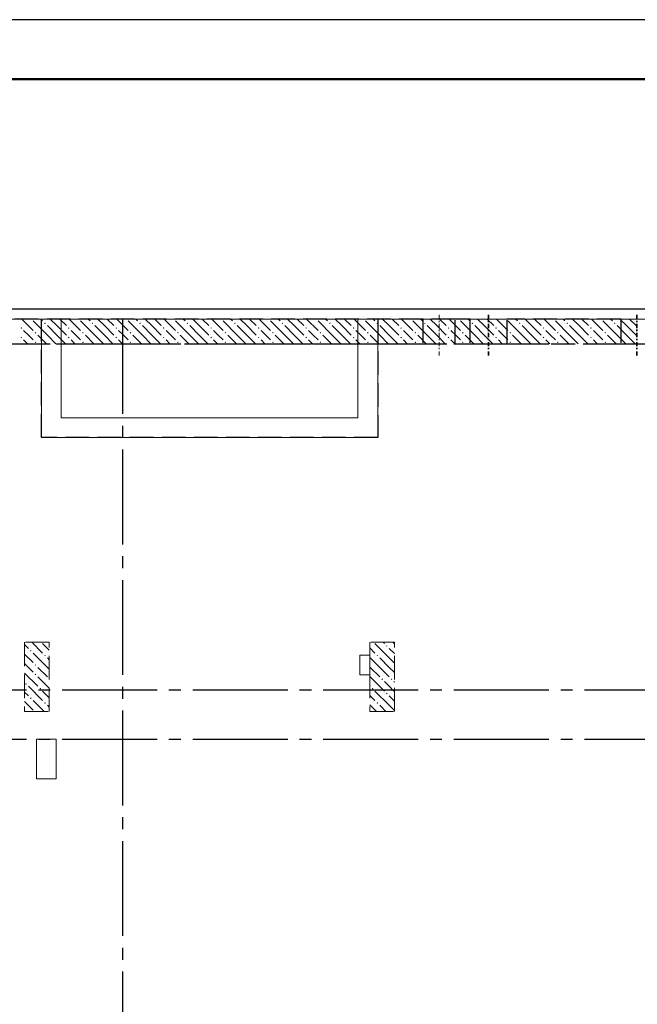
# Model space of a CAD drawing. Header units: millimetres. Extents: x 0 to 50400, y 0 to 35640.
# Tile 11 of 14: x 23476 to 29720, y 25681 to 35640. Entities that reach past the tile are written whole.
import ezdxf

# ---------------------------------------------------------------- set-up
doc = ezdxf.new("R2010")
doc.units = ezdxf.units.MM
doc.linetypes.add('______2', pattern=[324, 240, -84])
doc.linetypes.add('______5', pattern=[1320, 960, -120, 120, -120])
for name, color, linetype, lineweight in [('Standard', 7, 'Continuous', 25), ('ЖБ Перекрытие верхний уровень', 7, 'Continuous', 35), ('ЖБ Перекрытие средний уровень', 7, 'Continuous', 35), ('ЖБ Пилон', 7, 'Continuous', 35), ('ЖБ Стена верхний уровень', 7, 'Continuous', 35)]:
    doc.layers.add(name, color=color, linetype=linetype, lineweight=lineweight)
doc.layers.add('Оси', color=7, linetype='______5', true_color=0x656565)

msp = doc.modelspace()

# ---------------------------------------------------------------- hatches: boundary and pattern name
at = {"layer": 'ЖБ Пилон', "linetype": 'Continuous', "lineweight": 18, "transparency": 33554687}
for points in [[(27179.8, 29305.3), (27187.6, 29313.1), (27195.4, 29305.3), (27187.6, 29297.5)], [(23579.8, 29257.3), (23587.6, 29265.1), (23595.4, 29257.3), (23587.6, 29249.5)], [(23723.8, 29209.3), (23731.6, 29217.1), (23739.4, 29209.3), (23731.6, 29201.5)], [(27083.8, 29209.3), (27091.6, 29217.1), (27099.4, 29209.3), (27091.6, 29201.5)], [(23627.8, 29113.3), (23635.6, 29121.1), (23643.4, 29113.3), (23635.6, 29105.5)], [(23627.8, 29017.3), (23635.6, 29025.1), (23643.4, 29017.3), (23635.6, 29009.5)], [(23531.8, 28921.3), (23539.6, 28929.1), (23547.4, 28921.3), (23539.6, 28913.5)], [(23771.8, 28969.3), (23775.1, 28972.6), (23775.1, 28966)], [(27131.8, 28969.3), (27139.6, 28977.1), (27147.4, 28969.3), (27139.6, 28961.5)], [(27227.8, 28969.3), (27235.6, 28977.1), (27243.4, 28969.3), (27235.6, 28961.5)], [(23579.8, 28777.3), (23587.6, 28785.1), (23595.4, 28777.3), (23587.6, 28769.5)], [(23675.8, 28873.3), (23683.6, 28881.1), (23691.4, 28873.3), (23683.6, 28865.5)], [(27035.8, 28873.3), (27043.6, 28881.1), (27051.4, 28873.3), (27043.6, 28865.5)], [(27179.8, 28825.3), (27187.6, 28833.1), (27195.4, 28825.3), (27187.6, 28817.5)], [(23723.8, 28729.3), (23731.6, 28737.1), (23739.4, 28729.3), (23731.6, 28721.5)], [(27083.8, 28729.3), (27091.6, 28737.1), (27099.4, 28729.3), (27091.6, 28721.5)]]:
    msp.add_hatch(color=7, dxfattribs=at).paths.add_polyline_path(points, flags=16)
at = {"layer": 'ЖБ Стена верхний уровень', "linetype": 'Continuous', "lineweight": 18, "transparency": 33554687}
for points in [[(23590.5, 32612.4), (23587.6, 32609.5), (23584.7, 32612.4)], [(23723.8, 32569.3), (23731.6, 32577.1), (23739.4, 32569.3), (23731.6, 32561.5)], [(24070.5, 32612.4), (24067.6, 32609.5), (24064.7, 32612.4)], [(24203.8, 32569.3), (24211.6, 32577.1), (24219.4, 32569.3), (24211.6, 32561.5)], [(24550.5, 32612.4), (24547.6, 32609.5), (24544.7, 32612.4)], [(24683.8, 32569.3), (24691.6, 32577.1), (24699.4, 32569.3), (24691.6, 32561.5)], [(25030.5, 32612.4), (25027.6, 32609.5), (25024.7, 32612.4)], [(25163.8, 32569.3), (25171.6, 32577.1), (25179.4, 32569.3), (25171.6, 32561.5)], [(25510.5, 32612.4), (25507.6, 32609.5), (25504.7, 32612.4)], [(25643.8, 32569.3), (25651.6, 32577.1), (25659.4, 32569.3), (25651.6, 32561.5)], [(25990.5, 32612.4), (25987.6, 32609.5), (25984.7, 32612.4)], [(26123.8, 32569.3), (26131.6, 32577.1), (26139.4, 32569.3), (26131.6, 32561.5)], [(26470.5, 32612.4), (26467.6, 32609.5), (26464.7, 32612.4)], [(26603.8, 32569.3), (26611.6, 32577.1), (26619.4, 32569.3), (26611.6, 32561.5)], [(26950.5, 32612.4), (26947.6, 32609.5), (26944.7, 32612.4)], [(27083.8, 32569.3), (27091.6, 32577.1), (27099.4, 32569.3), (27091.6, 32561.5)], [(27430.5, 32612.4), (27427.6, 32609.5), (27424.7, 32612.4)], [(27563.8, 32569.3), (27571.6, 32577.1), (27579.4, 32569.3), (27571.6, 32561.5)], [(27910.5, 32612.4), (27907.6, 32609.5), (27904.7, 32612.4)], [(28043.8, 32569.3), (28051.6, 32577.1), (28059.4, 32569.3), (28051.6, 32561.5)], [(28390.5, 32612.4), (28387.6, 32609.5), (28384.7, 32612.4)], [(28523.8, 32569.3), (28531.6, 32577.1), (28539.4, 32569.3), (28531.6, 32561.5)], [(28870.5, 32612.4), (28867.6, 32609.5), (28864.7, 32612.4)], [(29003.8, 32569.3), (29011.6, 32577.1), (29019.4, 32569.3), (29011.6, 32561.5)], [(29350.5, 32612.4), (29347.6, 32609.5), (29344.7, 32612.4)], [(29483.8, 32569.3), (29491.6, 32577.1), (29499.4, 32569.3), (29491.6, 32561.5)], [(23483.8, 32521.3), (23491.6, 32529.1), (23499.4, 32521.3), (23491.6, 32513.5)], [(23627.8, 32473.3), (23635.6, 32481.1), (23643.4, 32473.3), (23635.6, 32465.5)], [(23963.8, 32521.3), (23971.6, 32529.1), (23979.4, 32521.3), (23971.6, 32513.5)], [(24107.8, 32473.3), (24115.6, 32481.1), (24123.4, 32473.3), (24115.6, 32465.5)], [(24443.8, 32521.3), (24451.6, 32529.1), (24459.4, 32521.3), (24451.6, 32513.5)], [(24587.8, 32473.3), (24595.6, 32481.1), (24603.4, 32473.3), (24595.6, 32465.5)], [(24923.8, 32521.3), (24931.6, 32529.1), (24939.4, 32521.3), (24931.6, 32513.5)], [(25067.8, 32473.3), (25075.6, 32481.1), (25083.4, 32473.3), (25075.6, 32465.5)], [(25403.8, 32521.3), (25411.6, 32529.1), (25419.4, 32521.3), (25411.6, 32513.5)], [(25547.8, 32473.3), (25555.6, 32481.1), (25563.4, 32473.3), (25555.6, 32465.5)], [(25883.8, 32521.3), (25891.6, 32529.1), (25899.4, 32521.3), (25891.6, 32513.5)], [(26027.8, 32473.3), (26035.6, 32481.1), (26043.4, 32473.3), (26035.6, 32465.5)], [(26363.8, 32521.3), (26371.6, 32529.1), (26379.4, 32521.3), (26371.6, 32513.5)], [(26507.8, 32473.3), (26515.6, 32481.1), (26523.4, 32473.3), (26515.6, 32465.5)], [(26843.8, 32521.3), (26851.6, 32529.1), (26859.4, 32521.3), (26851.6, 32513.5)], [(26987.8, 32473.3), (26995.6, 32481.1), (27003.4, 32473.3), (26995.6, 32465.5)], [(27323.8, 32521.3), (27331.6, 32529.1), (27339.4, 32521.3), (27331.6, 32513.5)], [(27467.8, 32473.3), (27475.6, 32481.1), (27483.4, 32473.3), (27475.6, 32465.5)], [(27803.8, 32521.3), (27811.6, 32529.1), (27819.4, 32521.3), (27811.6, 32513.5)], [(27947.8, 32473.3), (27955.6, 32481.1), (27963.4, 32473.3), (27955.6, 32465.5)], [(28283.8, 32521.3), (28291.6, 32529.1), (28299.4, 32521.3), (28291.6, 32513.5)], [(28427.8, 32473.3), (28435.6, 32481.1), (28443.4, 32473.3), (28435.6, 32465.5)], [(28763.8, 32521.3), (28771.6, 32529.1), (28779.4, 32521.3), (28771.6, 32513.5)], [(28907.8, 32473.3), (28915.6, 32481.1), (28923.4, 32473.3), (28915.6, 32465.5)], [(29243.8, 32521.3), (29251.6, 32529.1), (29259.4, 32521.3), (29251.6, 32513.5)], [(29387.8, 32473.3), (29395.6, 32481.1), (29403.4, 32473.3), (29395.6, 32465.5)], [(23483.8, 32425.3), (23491.6, 32433.1), (23499.4, 32425.3), (23491.6, 32417.5)], [(23627.8, 32377.3), (23635.6, 32385.1), (23643.4, 32377.3), (23635.6, 32369.5)], [(23963.8, 32425.3), (23971.6, 32433.1), (23979.4, 32425.3), (23971.6, 32417.5)], [(24107.8, 32377.3), (24115.6, 32385.1), (24123.4, 32377.3), (24115.6, 32369.5)], [(24443.8, 32425.3), (24451.6, 32433.1), (24459.4, 32425.3), (24451.6, 32417.5)], [(24587.8, 32377.3), (24595.6, 32385.1), (24603.4, 32377.3), (24595.6, 32369.5)], [(24923.8, 32425.3), (24931.6, 32433.1), (24939.4, 32425.3), (24931.6, 32417.5)], [(25067.8, 32377.3), (25075.6, 32385.1), (25083.4, 32377.3), (25075.6, 32369.5)], [(25403.8, 32425.3), (25411.6, 32433.1), (25419.4, 32425.3), (25411.6, 32417.5)], [(25547.8, 32377.3), (25555.6, 32385.1), (25563.4, 32377.3), (25555.6, 32369.5)], [(25883.8, 32425.3), (25891.6, 32433.1), (25899.4, 32425.3), (25891.6, 32417.5)], [(26027.8, 32377.3), (26035.6, 32385.1), (26043.4, 32377.3), (26035.6, 32369.5)], [(26363.8, 32425.3), (26371.6, 32433.1), (26379.4, 32425.3), (26371.6, 32417.5)], [(26507.8, 32377.3), (26515.6, 32385.1), (26523.4, 32377.3), (26515.6, 32369.5)], [(26843.8, 32425.3), (26851.6, 32433.1), (26859.4, 32425.3), (26851.6, 32417.5)], [(26987.8, 32377.3), (26995.6, 32385.1), (27003.4, 32377.3), (26995.6, 32369.5)], [(27323.8, 32425.3), (27331.6, 32433.1), (27339.4, 32425.3), (27331.6, 32417.5)], [(27467.8, 32377.3), (27475.6, 32385.1), (27483.4, 32377.3), (27475.6, 32369.5)], [(27803.8, 32425.3), (27811.6, 32433.1), (27819.4, 32425.3), (27811.6, 32417.5)], [(27947.8, 32377.3), (27955.6, 32385.1), (27963.4, 32377.3), (27955.6, 32369.5)], [(28283.8, 32425.3), (28291.6, 32433.1), (28299.4, 32425.3), (28291.6, 32417.5)], [(28427.8, 32377.3), (28435.6, 32385.1), (28443.4, 32377.3), (28435.6, 32369.5)], [(28763.8, 32425.3), (28771.6, 32433.1), (28779.4, 32425.3), (28771.6, 32417.5)], [(28907.8, 32377.3), (28915.6, 32385.1), (28923.4, 32377.3), (28915.6, 32369.5)], [(29243.8, 32425.3), (29251.6, 32433.1), (29259.4, 32425.3), (29251.6, 32417.5)], [(29387.8, 32377.3), (29395.6, 32385.1), (29403.4, 32377.3), (29395.6, 32369.5)]]:
    msp.add_hatch(color=7, dxfattribs=at).paths.add_polyline_path(points, flags=16)

# ---------------------------------------------------------------- linework, layer by layer
at = {"layer": 'Standard', "color": 7, "linetype": 'Continuous', "lineweight": 25, "transparency": 33554687}
msp.add_lwpolyline([(0, 0), (50400, 0), (50400, 35640), (0, 35640), (0, 0)], close=True, dxfattribs=at)
at = {"layer": 'Standard', "color": 7, "linetype": 'Continuous', "lineweight": 50, "transparency": 33554687}
msp.add_lwpolyline([(2400, 35040), (49800, 35040), (49800, 600), (2400, 600), (2400, 35040)], close=True, dxfattribs=at)
at = {"layer": 'Standard', "color": 254, "linetype": 'Continuous', "lineweight": -3, "true_color": 0xc4c4ff, "transparency": 33554687}
msp.add_lwpolyline([(7965.1, 10212.4), (40365.1, 10212.4), (40365.1, 32712.4), (7965.1, 32712.4), (7965.1, 10212.4)], dxfattribs=at)
at = {"layer": 'ЖБ Перекрытие верхний уровень', "color": 7, "linetype": 'Continuous', "lineweight": 18, "transparency": 33554687}
for p, q in [((23895.1, 32612.4), (9015.1, 32612.4)), ((23895.1, 31612.4), (23895.1, 32612.4)), ((40265.1, 32612.4), (26895.1, 32612.4)), ((26895.1, 32612.4), (26895.1, 31612.4)), ((26895.1, 31612.4), (23895.1, 31612.4)), ((27015.1, 29212.4), (26915.1, 29212.4)), ((26915.1, 29212.4), (26915.1, 29012.4)), ((27015.1, 29012.4), (27015.1, 29212.4)), ((26915.1, 29012.4), (27015.1, 29012.4)), ((23644.9, 28362.4), (23644.9, 27962.4)), ((23844.9, 28362.4), (23644.9, 28362.4)), ((23844.9, 27962.4), (23844.9, 28362.4)), ((23644.9, 27962.4), (23844.9, 27962.4))]:
    msp.add_line(p, q, dxfattribs=at)
at = {"layer": 'ЖБ Перекрытие средний уровень', "color": 7, "linetype": 'Continuous', "lineweight": 18, "transparency": 33554687}
for p, q in [((23695.1, 32612.4), (23695.1, 31412.4)), ((27095.1, 32612.4), (23695.1, 32612.4)), ((23895.1, 32612.4), (26895.1, 32612.4)), ((27095.1, 31412.4), (27095.1, 32612.4)), ((23695.1, 31412.4), (27095.1, 31412.4))]:
    msp.add_line(p, q, dxfattribs=at)
at = {"layer": 'ЖБ Перекрытие средний уровень', "color": 253, "linetype": '______2', "lineweight": -3, "true_color": 0xababab, "transparency": 33554687}
for p, q in [((23695.1, 31412.4), (23695.1, 32612.4)), ((27095.1, 32612.4), (27095.1, 31412.4)), ((27095.1, 31412.4), (23695.1, 31412.4))]:
    msp.add_line(p, q, dxfattribs=at)
at = {"layer": 'ЖБ Пилон', "color": 253, "linetype": '______2', "lineweight": 13, "true_color": 0xa0a0a0, "transparency": 33554687}
for p, q in [((23775.1, 29342.4), (23525.1, 29342.4)), ((23525.1, 29342.4), (23525.1, 28642.4)), ((23775.1, 28642.4), (23775.1, 29342.4)), ((27265.1, 29342.4), (27015.1, 29342.4)), ((27015.1, 29342.4), (27015.1, 28642.4)), ((27265.1, 28642.4), (27265.1, 29342.4)), ((23525.1, 28642.4), (23775.1, 28642.4)), ((27015.1, 28642.4), (27265.1, 28642.4))]:
    msp.add_line(p, q, dxfattribs=at)
at = {"layer": 'ЖБ Пилон', "color": 9, "linetype": 'Continuous', "lineweight": 18, "true_color": 0xc7c7c7, "transparency": 33554687}
for p, q in [((23525.1, 29319.8), (23563.6, 29281.3)), ((23598.5, 29342.4), (23707.6, 29233.3)), ((23775.1, 29261.8), (23707.6, 29329.3)), ((27015.1, 29285.8), (27067.6, 29233.3)), ((27211.6, 29185.3), (27067.6, 29329.3)), ((27150.5, 29342.4), (27163.6, 29329.3)), ((27211.6, 29281.3), (27265.1, 29227.8)), ((27259.6, 29329.3), (27246.5, 29342.4)), ((23525.1, 29223.8), (23611.6, 29137.3)), ((23755.6, 29089.3), (23611.6, 29233.3)), ((23755.6, 29185.3), (23775.1, 29165.8)), ((27115.6, 29089.3), (27015.1, 29189.8)), ((27115.6, 29185.3), (27211.6, 29089.3)), ((27211.6, 29185.3), (27265.1, 29131.8)), ((23563.6, 29089.3), (23525.1, 29127.8)), ((23611.6, 29041.3), (23563.6, 29089.3)), ((23659.6, 29089.3), (23755.6, 28993.3)), ((23755.6, 29089.3), (23775.1, 29069.8)), ((27019.6, 29089.3), (27115.6, 28993.3)), ((27115.6, 29089.3), (27211.6, 28993.3)), ((27211.6, 29089.3), (27265.1, 29035.8)), ((23525.1, 29031.8), (23659.6, 28897.3)), ((23659.6, 28993.3), (23775.1, 28877.8)), ((27019.6, 28993.3), (27163.6, 28849.3)), ((23563.6, 28897.3), (23707.6, 28753.3)), ((27015.1, 28901.8), (27019.6, 28897.3)), ((27211.6, 28897.3), (27163.6, 28945.3)), ((27259.6, 28849.3), (27211.6, 28897.3)), ((27259.6, 28945.3), (27265.1, 28939.8)), ((23525.1, 28839.8), (23563.6, 28801.3)), ((23775.1, 28781.8), (23707.6, 28849.3)), ((27015.1, 28805.8), (27067.6, 28753.3)), ((27211.6, 28705.3), (27067.6, 28849.3)), ((27211.6, 28801.3), (27265.1, 28747.8)), ((23525.1, 28743.8), (23611.6, 28657.3)), ((23722.5, 28642.4), (23611.6, 28753.3)), ((23755.6, 28705.3), (23775.1, 28685.8)), ((27082.5, 28642.4), (27015.1, 28709.8)), ((27115.6, 28705.3), (27178.5, 28642.4)), ((27211.6, 28705.3), (27265.1, 28651.8)), ((23530.5, 28642.4), (23525.1, 28647.8))]:
    msp.add_line(p, q, dxfattribs=at)
at = {"layer": 'ЖБ Стена верхний уровень', "color": 251, "linetype": '______2', "lineweight": -3, "true_color": 0x656565, "transparency": 33554687}
for p, q in [((27553, 32612.4), (9015.1, 32612.4)), ((27553, 32612.4), (27553, 32362.4)), ((27878, 32612.4), (27553, 32612.4)), ((27878, 32362.4), (27878, 32612.4)), ((28027, 32612.4), (27878, 32612.4)), ((28027, 32612.4), (28027, 32362.4)), ((28404, 32362.4), (28404, 32612.4)), ((29553, 32612.4), (28404, 32612.4)), ((29553, 32612.4), (29553, 32362.4)), ((9265.1, 32362.4), (27553, 32362.4)), ((27553, 32362.4), (27878, 32362.4)), ((27878, 32362.4), (36075.1, 32362.4)), ((28027, 32362.4), (28404, 32362.4)), ((29553, 32362.4), (29878, 32362.4))]:
    msp.add_line(p, q, dxfattribs=at)
at = {"layer": 'ЖБ Стена верхний уровень', "color": 9, "linetype": 'Continuous', "lineweight": 18, "true_color": 0xc7c7c7, "transparency": 33554687}
for p, q in [((23496.5, 32612.4), (23611.6, 32497.3)), ((23755.6, 32449.3), (23611.6, 32593.3)), ((23688.5, 32612.4), (23707.6, 32593.3)), ((23851.6, 32545.3), (23784.5, 32612.4)), ((23880.5, 32612.4), (23947.6, 32545.3)), ((23976.5, 32612.4), (24091.6, 32497.3)), ((24235.6, 32449.3), (24091.6, 32593.3)), ((24168.5, 32612.4), (24187.6, 32593.3)), ((24331.6, 32545.3), (24264.5, 32612.4)), ((24360.5, 32612.4), (24427.6, 32545.3)), ((24456.5, 32612.4), (24571.6, 32497.3)), ((24715.6, 32449.3), (24571.6, 32593.3)), ((24648.5, 32612.4), (24667.6, 32593.3)), ((24811.6, 32545.3), (24744.5, 32612.4)), ((24840.5, 32612.4), (24907.6, 32545.3)), ((24936.5, 32612.4), (25051.6, 32497.3)), ((25195.6, 32449.3), (25051.6, 32593.3)), ((25128.5, 32612.4), (25147.6, 32593.3)), ((25291.6, 32545.3), (25224.5, 32612.4)), ((25320.5, 32612.4), (25387.6, 32545.3)), ((25416.5, 32612.4), (25531.6, 32497.3)), ((25675.6, 32449.3), (25531.6, 32593.3)), ((25608.5, 32612.4), (25627.6, 32593.3)), ((25771.6, 32545.3), (25704.5, 32612.4)), ((25800.5, 32612.4), (25867.6, 32545.3)), ((25896.5, 32612.4), (26011.6, 32497.3)), ((26155.6, 32449.3), (26011.6, 32593.3)), ((26088.5, 32612.4), (26107.6, 32593.3)), ((26251.6, 32545.3), (26184.5, 32612.4)), ((26280.5, 32612.4), (26347.6, 32545.3)), ((26376.5, 32612.4), (26491.6, 32497.3)), ((26635.6, 32449.3), (26491.6, 32593.3)), ((26568.5, 32612.4), (26587.6, 32593.3)), ((26731.6, 32545.3), (26664.5, 32612.4)), ((26760.5, 32612.4), (26827.6, 32545.3)), ((26856.5, 32612.4), (26971.6, 32497.3)), ((27115.6, 32449.3), (26971.6, 32593.3)), ((27048.5, 32612.4), (27067.6, 32593.3)), ((27211.6, 32545.3), (27144.5, 32612.4)), ((27240.5, 32612.4), (27307.6, 32545.3)), ((27336.5, 32612.4), (27451.6, 32497.3)), ((27595.6, 32449.3), (27451.6, 32593.3)), ((27528.5, 32612.4), (27547.6, 32593.3)), ((27691.6, 32545.3), (27624.5, 32612.4)), ((27720.5, 32612.4), (27787.6, 32545.3)), ((27816.5, 32612.4), (27931.6, 32497.3)), ((28075.6, 32449.3), (27931.6, 32593.3)), ((28008.5, 32612.4), (28027.6, 32593.3)), ((28171.6, 32545.3), (28104.5, 32612.4)), ((28200.5, 32612.4), (28267.6, 32545.3)), ((28296.5, 32612.4), (28411.6, 32497.3)), ((28555.6, 32449.3), (28411.6, 32593.3)), ((28488.5, 32612.4), (28507.6, 32593.3)), ((28651.6, 32545.3), (28584.5, 32612.4)), ((28680.5, 32612.4), (28747.6, 32545.3)), ((28776.5, 32612.4), (28891.6, 32497.3)), ((29035.6, 32449.3), (28891.6, 32593.3)), ((28968.5, 32612.4), (28987.6, 32593.3)), ((29131.6, 32545.3), (29064.5, 32612.4)), ((29160.5, 32612.4), (29227.6, 32545.3)), ((29256.5, 32612.4), (29371.6, 32497.3)), ((29515.6, 32449.3), (29371.6, 32593.3)), ((29448.5, 32612.4), (29467.6, 32593.3)), ((29611.6, 32545.3), (29544.5, 32612.4)), ((29640.5, 32612.4), (29707.6, 32545.3)), ((23563.6, 32449.3), (23515.6, 32497.3)), ((23755.6, 32545.3), (23851.6, 32449.3)), ((23851.6, 32545.3), (23947.6, 32449.3)), ((24043.6, 32449.3), (23995.6, 32497.3)), ((24235.6, 32545.3), (24331.6, 32449.3)), ((24331.6, 32545.3), (24427.6, 32449.3)), ((24523.6, 32449.3), (24475.6, 32497.3)), ((24715.6, 32545.3), (24811.6, 32449.3)), ((24811.6, 32545.3), (24907.6, 32449.3)), ((25003.6, 32449.3), (24955.6, 32497.3)), ((25195.6, 32545.3), (25291.6, 32449.3)), ((25291.6, 32545.3), (25387.6, 32449.3)), ((25483.6, 32449.3), (25435.6, 32497.3)), ((25675.6, 32545.3), (25771.6, 32449.3)), ((25771.6, 32545.3), (25867.6, 32449.3)), ((25963.6, 32449.3), (25915.6, 32497.3)), ((26155.6, 32545.3), (26251.6, 32449.3)), ((26251.6, 32545.3), (26347.6, 32449.3)), ((26443.6, 32449.3), (26395.6, 32497.3)), ((26635.6, 32545.3), (26731.6, 32449.3)), ((26731.6, 32545.3), (26827.6, 32449.3)), ((26923.6, 32449.3), (26875.6, 32497.3)), ((27115.6, 32545.3), (27211.6, 32449.3)), ((27211.6, 32545.3), (27307.6, 32449.3)), ((27403.6, 32449.3), (27355.6, 32497.3)), ((27595.6, 32545.3), (27691.6, 32449.3)), ((27691.6, 32545.3), (27787.6, 32449.3)), ((27883.6, 32449.3), (27835.6, 32497.3)), ((28075.6, 32545.3), (28171.6, 32449.3)), ((28171.6, 32545.3), (28267.6, 32449.3)), ((28363.6, 32449.3), (28315.6, 32497.3)), ((28555.6, 32545.3), (28651.6, 32449.3)), ((28651.6, 32545.3), (28747.6, 32449.3)), ((28843.6, 32449.3), (28795.6, 32497.3)), ((29035.6, 32545.3), (29131.6, 32449.3)), ((29131.6, 32545.3), (29227.6, 32449.3)), ((29323.6, 32449.3), (29275.6, 32497.3)), ((29515.6, 32545.3), (29611.6, 32449.3)), ((29611.6, 32545.3), (29707.6, 32449.3)), ((23515.6, 32401.3), (23554.5, 32362.4)), ((23611.6, 32401.3), (23563.6, 32449.3)), ((23659.6, 32449.3), (23746.5, 32362.4)), ((23755.6, 32449.3), (23842.5, 32362.4)), ((23851.6, 32449.3), (23938.5, 32362.4)), ((23995.6, 32401.3), (24034.5, 32362.4)), ((24091.6, 32401.3), (24043.6, 32449.3)), ((24139.6, 32449.3), (24226.5, 32362.4)), ((24235.6, 32449.3), (24322.5, 32362.4)), ((24331.6, 32449.3), (24418.5, 32362.4)), ((24475.6, 32401.3), (24514.5, 32362.4)), ((24571.6, 32401.3), (24523.6, 32449.3)), ((24619.6, 32449.3), (24706.5, 32362.4)), ((24715.6, 32449.3), (24802.5, 32362.4)), ((24811.6, 32449.3), (24898.5, 32362.4)), ((24955.6, 32401.3), (24994.5, 32362.4)), ((25051.6, 32401.3), (25003.6, 32449.3)), ((25099.6, 32449.3), (25186.5, 32362.4)), ((25195.6, 32449.3), (25282.5, 32362.4)), ((25291.6, 32449.3), (25378.5, 32362.4)), ((25435.6, 32401.3), (25474.5, 32362.4)), ((25531.6, 32401.3), (25483.6, 32449.3)), ((25579.6, 32449.3), (25666.5, 32362.4)), ((25675.6, 32449.3), (25762.5, 32362.4)), ((25771.6, 32449.3), (25858.5, 32362.4)), ((25915.6, 32401.3), (25954.5, 32362.4)), ((26011.6, 32401.3), (25963.6, 32449.3)), ((26059.6, 32449.3), (26146.5, 32362.4)), ((26155.6, 32449.3), (26242.5, 32362.4)), ((26251.6, 32449.3), (26338.5, 32362.4)), ((26395.6, 32401.3), (26434.5, 32362.4)), ((26491.6, 32401.3), (26443.6, 32449.3)), ((26539.6, 32449.3), (26626.5, 32362.4)), ((26635.6, 32449.3), (26722.5, 32362.4)), ((26731.6, 32449.3), (26818.5, 32362.4)), ((26875.6, 32401.3), (26914.5, 32362.4)), ((26971.6, 32401.3), (26923.6, 32449.3)), ((27019.6, 32449.3), (27106.5, 32362.4)), ((27115.6, 32449.3), (27202.5, 32362.4)), ((27211.6, 32449.3), (27298.5, 32362.4)), ((27355.6, 32401.3), (27394.5, 32362.4)), ((27451.6, 32401.3), (27403.6, 32449.3)), ((27499.6, 32449.3), (27586.5, 32362.4)), ((27595.6, 32449.3), (27682.5, 32362.4)), ((27691.6, 32449.3), (27778.5, 32362.4)), ((27835.6, 32401.3), (27874.5, 32362.4)), ((27931.6, 32401.3), (27883.6, 32449.3)), ((27979.6, 32449.3), (28066.5, 32362.4)), ((28075.6, 32449.3), (28162.5, 32362.4)), ((28171.6, 32449.3), (28258.5, 32362.4)), ((28315.6, 32401.3), (28354.5, 32362.4)), ((28411.6, 32401.3), (28363.6, 32449.3)), ((28459.6, 32449.3), (28546.5, 32362.4)), ((28555.6, 32449.3), (28642.5, 32362.4)), ((28651.6, 32449.3), (28738.5, 32362.4)), ((28795.6, 32401.3), (28834.5, 32362.4)), ((28891.6, 32401.3), (28843.6, 32449.3)), ((28939.6, 32449.3), (29026.5, 32362.4)), ((29035.6, 32449.3), (29122.5, 32362.4)), ((29131.6, 32449.3), (29218.5, 32362.4)), ((29275.6, 32401.3), (29314.5, 32362.4)), ((29371.6, 32401.3), (29323.6, 32449.3)), ((29419.6, 32449.3), (29506.5, 32362.4)), ((29515.6, 32449.3), (29602.5, 32362.4)), ((29611.6, 32449.3), (29698.5, 32362.4))]:
    msp.add_line(p, q, dxfattribs=at)
at = {"layer": 'ЖБ Стена верхний уровень', "color": 251, "linetype": '______2', "lineweight": 18, "true_color": 0x656565, "transparency": 33554687}
for points in [[(27715.5, 32612.2), (27715.5, 32654), (27715.5, 32612.2)], [(27715.5, 32595.6), (27715.5, 32579.4), (27715.5, 32595.6)], [(27715.5, 32520.3), (27715.5, 32562.2), (27715.5, 32520.3)], [(27715.5, 32504.8), (27715.5, 32488.6), (27715.5, 32504.8)], [(27715.5, 32429.9), (27715.5, 32471.7), (27715.5, 32429.9)], [(27715.5, 32413.3), (27715.5, 32397.1), (27715.5, 32413.3)], [(27715.5, 32338.1), (27715.5, 32379.9), (27715.5, 32338.1)], [(27715.5, 32322.5), (27715.5, 32306.3), (27715.5, 32322.5)], [(27715.5, 32243.6), (27715.5, 32285.4), (27715.5, 32243.6)]]:
    msp.add_lwpolyline(points, dxfattribs=at)
at = {"layer": 'ЖБ Стена верхний уровень', "color": 251, "linetype": '______2', "lineweight": -3, "true_color": 0x656565, "transparency": 33554687}
for points in [[(28215.5, 32612.2), (28215.5, 32654), (28215.5, 32612.2)], [(28215.5, 32595.6), (28215.5, 32579.4), (28215.5, 32595.6)], [(29715.5, 32612.2), (29715.5, 32654), (29715.5, 32612.2)], [(29715.5, 32595.6), (29715.5, 32579.4), (29715.5, 32595.6)], [(28215.5, 32520.3), (28215.5, 32562.2), (28215.5, 32520.3)], [(28215.5, 32504.8), (28215.5, 32488.6), (28215.5, 32504.8)], [(28215.5, 32429.9), (28215.5, 32471.7), (28215.5, 32429.9)], [(29715.5, 32520.3), (29715.5, 32562.2), (29715.5, 32520.3)], [(29715.5, 32504.8), (29715.5, 32488.6), (29715.5, 32504.8)], [(29715.5, 32429.9), (29715.5, 32471.7), (29715.5, 32429.9)], [(28215.5, 32413.3), (28215.5, 32397.1), (28215.5, 32413.3)], [(28215.5, 32338.1), (28215.5, 32379.9), (28215.5, 32338.1)], [(29715.5, 32413.3), (29715.5, 32397.1), (29715.5, 32413.3)], [(29715.5, 32338.1), (29715.5, 32379.9), (29715.5, 32338.1)], [(28215.5, 32322.6), (28215.5, 32306.3), (28215.5, 32322.6)], [(28215.5, 32243.6), (28215.5, 32285.4), (28215.5, 32243.6)], [(29715.5, 32322.6), (29715.5, 32306.3), (29715.5, 32322.6)], [(29715.5, 32243.6), (29715.5, 32285.4), (29715.5, 32243.6)]]:
    msp.add_lwpolyline(points, dxfattribs=at)
at = {"layer": 'Оси', "color": 8, "linetype": '______5', "lineweight": -3, "transparency": 33554687}
for p, q in [((24515.1, 32612.4), (24515.1, 8317)), ((8065.1, 32362.4), (42963, 32362.4)), ((8065.1, 28862.4), (42963, 28862.4)), ((8065.1, 28362.4), (42963, 28362.4))]:
    msp.add_line(p, q, dxfattribs=at)

doc.saveas('drawing.dxf')
